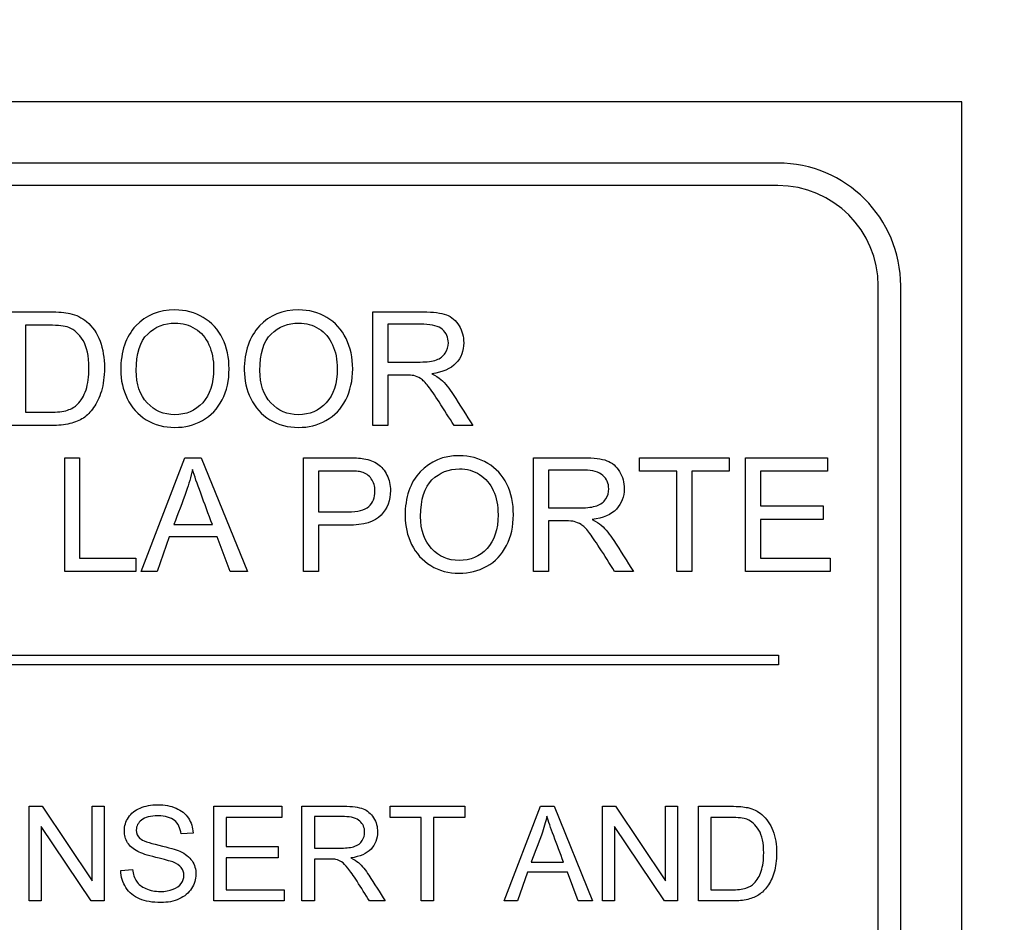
# Model space of a CAD drawing. Header units: inches. Extents: x 2 to 538, y -2 to 358.
# Tile 49 of 119: x 185.612 to 186.618, y 195.038 to 195.96. Entities that reach past the tile are written whole.
import ezdxf
from ezdxf.enums import TextEntityAlignment as Align

# ---------------------------------------------------------------- set-up
doc = ezdxf.new("R2010")
doc.units = ezdxf.units.IN
doc.header["$MEASUREMENT"] = 0
doc.layers.add('Default', color=7, linetype='Continuous')
doc.layers.add('LAB20180', color=7, linetype='Continuous')
doc.styles.add('SEACAD_Times_New_Roman', font='times.ttf')
doc.dimstyles.new('HAMMOND_(STH_-_540x360)', dxfattribs={"dimtxt": 2, "dimasz": 2.5, "dimexe": 1, "dimexo": 1, "dimgap": 0.5, "dimtad": 0, "dimtih": 1, "dimtoh": 1, "dimzin": 0, "dimdsep": 46, "dimtxsty": 'SEACAD_Times_New_Roman', "dimblk1": '_SE_FILLED', "dimblk2": '_SE_FILLED', "dimsah": 1, "dimcen": 1, "dimadec": 0, "dimazin": 0, "dimtfac": 0.8, "dimtofl": 0, "dimtmove": 1, "dimatfit": 3, "dimfxl": 1, "dimtolj": 1, "dimtzin": 0, "dimarcsym": 0})

# ---------------------------------------------------------------- blocks, each defined once
blk = doc.blocks.new('SE')
at = {"layer": 'LAB20180', "color": 7, "linetype": 'Continuous'}
for p, q in [((186.5744, 195.8758), (184.3244, 195.8758)), ((186.5744, 192.1258), (186.5744, 195.8758)), ((186.3864, 195.8133), (184.5123, 195.8133)), ((186.3864, 195.7903), (184.5123, 195.7903)), ((186.4889, 192.3137), (186.4889, 195.6878)), ((186.5119, 192.3137), (186.5119, 195.6878)), ((185.9727, 195.5452), (185.9727, 195.6613)), ((185.6176, 195.6477), (185.6176, 195.5588)), ((185.988, 195.6486), (185.988, 195.6101)), ((185.988, 195.5967), (185.988, 195.5452)), ((185.988, 195.5452), (185.9727, 195.5452)), ((186.0748, 195.5452), (186.0556, 195.5452)), ((185.6577, 195.3962), (185.6577, 195.5124)), ((185.6577, 195.5124), (185.673, 195.5124)), ((185.673, 195.5124), (185.673, 195.4099)), ((185.736, 195.3962), (185.7803, 195.5124)), ((185.7803, 195.5124), (185.7972, 195.5124)), ((185.7972, 195.5124), (185.8444, 195.3962)), ((185.9018, 195.3962), (185.9018, 195.5124)), ((186.1367, 195.3962), (186.1367, 195.5124)), ((186.245, 195.4988), (186.245, 195.5124)), ((186.245, 195.5124), (186.3366, 195.5124)), ((186.3366, 195.5124), (186.3366, 195.4988)), ((186.3533, 195.3962), (186.3533, 195.5124)), ((186.3533, 195.5124), (186.437, 195.5124)), ((186.437, 195.5124), (186.437, 195.4988)), ((185.9171, 195.4988), (185.9171, 195.4571)), ((186.152, 195.4996), (186.152, 195.4612)), ((186.2832, 195.4988), (186.245, 195.4988)), ((186.2832, 195.3962), (186.2832, 195.4988)), ((186.3366, 195.4988), (186.2985, 195.4988)), ((186.2985, 195.4988), (186.2985, 195.3962)), ((186.437, 195.4988), (186.3685, 195.4988)), ((186.3685, 195.4988), (186.3685, 195.4631)), ((186.3685, 195.4631), (186.4326, 195.4631)), ((186.4326, 195.4631), (186.4326, 195.4494)), ((185.7692, 195.444), (185.8086, 195.444)), ((185.9171, 195.4435), (185.9171, 195.3962)), ((186.152, 195.4478), (186.152, 195.3962)), ((186.4326, 195.4494), (186.3685, 195.4494)), ((186.3685, 195.4494), (186.3685, 195.4099)), ((185.7646, 195.4314), (185.7521, 195.3962)), ((185.8135, 195.4314), (185.7646, 195.4314)), ((185.8268, 195.3962), (185.8135, 195.4314)), ((185.673, 195.4099), (185.7303, 195.4099)), ((185.7303, 195.4099), (185.7303, 195.3962)), ((186.3685, 195.4099), (186.4397, 195.4099)), ((186.4397, 195.4099), (186.4397, 195.3962)), ((185.7303, 195.3962), (185.6577, 195.3962)), ((185.7521, 195.3962), (185.736, 195.3962)), ((185.8444, 195.3962), (185.8268, 195.3962)), ((185.9171, 195.3962), (185.9018, 195.3962)), ((186.152, 195.3962), (186.1367, 195.3962)), ((186.2388, 195.3962), (186.2196, 195.3962)), ((186.2985, 195.3962), (186.2832, 195.3962)), ((186.4397, 195.3962), (186.3533, 195.3962)), ((184.5119, 195.3108), (186.3869, 195.3108)), ((186.3869, 195.3108), (186.3869, 195.3008)), ((186.3869, 195.3008), (184.5119, 195.3008)), ((185.6214, 195.0597), (185.6214, 195.1564)), ((185.6214, 195.1564), (185.6346, 195.1564)), ((185.6346, 195.1564), (185.6857, 195.0803)), ((185.6857, 195.0803), (185.6857, 195.1564)), ((185.6857, 195.1564), (185.698, 195.1564)), ((185.698, 195.1564), (185.698, 195.0597)), ((185.81, 195.0597), (185.81, 195.1564)), ((185.81, 195.1564), (185.8797, 195.1564)), ((185.8797, 195.1564), (185.8797, 195.145)), ((185.9001, 195.0597), (185.9001, 195.1564)), ((185.9901, 195.145), (185.9901, 195.1564)), ((185.9901, 195.1564), (186.0664, 195.1564)), ((186.0664, 195.1564), (186.0664, 195.145)), ((186.1068, 195.0597), (186.1437, 195.1564)), ((186.1437, 195.1564), (186.1578, 195.1564)), ((186.1578, 195.1564), (186.197, 195.0597)), ((186.2072, 195.0597), (186.2072, 195.1564)), ((186.2072, 195.1564), (186.2204, 195.1564)), ((186.2204, 195.1564), (186.2715, 195.0803)), ((186.2715, 195.0803), (186.2715, 195.1564)), ((186.2715, 195.1564), (186.2838, 195.1564)), ((186.2838, 195.1564), (186.2838, 195.0597)), ((186.3052, 195.0597), (186.3052, 195.1564)), ((185.8797, 195.145), (185.8227, 195.145)), ((185.8227, 195.145), (185.8227, 195.1153)), ((185.9129, 195.1458), (185.9129, 195.1137)), ((186.0219, 195.145), (185.9901, 195.145)), ((186.0219, 195.0597), (186.0219, 195.145)), ((186.0664, 195.145), (186.0346, 195.145)), ((186.0346, 195.145), (186.0346, 195.0597)), ((186.3178, 195.145), (186.3178, 195.071)), ((185.6849, 195.0597), (185.6337, 195.1357)), ((185.6337, 195.1357), (185.6337, 195.0597)), ((185.7889, 195.1291), (185.7766, 195.1282)), ((186.2706, 195.0597), (186.2195, 195.1357)), ((186.2195, 195.1357), (186.2195, 195.0597)), ((185.8227, 195.1153), (185.876, 195.1153)), ((185.876, 195.1153), (185.876, 195.1039)), ((185.876, 195.1039), (185.8227, 195.1039)), ((185.8227, 195.1039), (185.8227, 195.071)), ((185.9129, 195.1025), (185.9129, 195.0597)), ((186.1345, 195.0994), (186.1673, 195.0994)), ((185.715, 195.0908), (185.727, 195.0919)), ((186.1307, 195.089), (186.1202, 195.0597)), ((186.1714, 195.089), (186.1307, 195.089)), ((186.1825, 195.0597), (186.1714, 195.089)), ((185.8227, 195.071), (185.882, 195.071)), ((185.882, 195.071), (185.882, 195.0597)), ((185.6337, 195.0597), (185.6214, 195.0597)), ((185.698, 195.0597), (185.6849, 195.0597)), ((185.882, 195.0597), (185.81, 195.0597)), ((185.9129, 195.0597), (185.9001, 195.0597)), ((185.9852, 195.0597), (185.9692, 195.0597)), ((186.0346, 195.0597), (186.0219, 195.0597)), ((186.1202, 195.0597), (186.1068, 195.0597)), ((186.197, 195.0597), (186.1825, 195.0597)), ((186.2195, 195.0597), (186.2072, 195.0597)), ((186.2838, 195.0597), (186.2706, 195.0597))]:
    blk.add_line(p, q, dxfattribs=at)
for radius in [0.1255, 0.1025]:
    blk.add_arc((186.3864, 195.6878), radius, 0, 90, dxfattribs=at)
for points, knots in [([(185.715, 195.6017), (185.715, 195.621), (185.7201, 195.636), (185.7304, 195.647), (185.7407, 195.6579), (185.7541, 195.6633), (185.7811, 195.6633), (185.7907, 195.6607), (185.7993, 195.6556), (185.8079, 195.6505), (185.8145, 195.6433), (185.8189, 195.6342), (185.8235, 195.625), (185.8257, 195.6146), (185.8257, 195.5913), (185.8234, 195.5808), (185.8186, 195.5715), (185.8138, 195.5623), (185.8071, 195.5552), (185.7898, 195.5456), (185.7804, 195.5433), (185.7594, 195.5433), (185.7497, 195.5459), (185.7325, 195.5564), (185.726, 195.5636), (185.7172, 195.5819), (185.715, 195.5915), (185.715, 195.6017)], [0, 0, 0, 0, 0.133447, 0.133447, 0.133447, 0.256218, 0.256218, 0.337096, 0.337096, 0.337096, 0.41739, 0.41739, 0.41739, 0.505072, 0.505072, 0.593922, 0.593922, 0.593922, 0.671214, 0.671214, 0.748505, 0.748505, 0.832337, 0.832337, 0.916168, 0.916168, 1, 1, 1, 1]), ([(185.8412, 195.6017), (185.8412, 195.621), (185.8464, 195.636), (185.8568, 195.647), (185.867, 195.6578), (185.8803, 195.6633), (185.9074, 195.6633), (185.917, 195.6607), (185.9256, 195.6556), (185.9342, 195.6505), (185.9407, 195.6433), (185.9452, 195.6342), (185.9497, 195.625), (185.952, 195.6146), (185.952, 195.5913), (185.9496, 195.5808), (185.9449, 195.5715), (185.9402, 195.5622), (185.9335, 195.5552), (185.9247, 195.5504), (185.916, 195.5456), (185.9067, 195.5433), (185.8858, 195.5433), (185.876, 195.5459), (185.8588, 195.5564), (185.8523, 195.5636), (185.8479, 195.5727), (185.8434, 195.5818), (185.8412, 195.5915), (185.8412, 195.6017)], [0, 0, 0, 0, 0.133552, 0.133552, 0.133552, 0.256182, 0.256182, 0.336966, 0.336966, 0.336966, 0.417259, 0.417259, 0.417259, 0.50495, 0.50495, 0.593811, 0.593811, 0.593811, 0.674596, 0.674596, 0.674596, 0.751479, 0.751479, 0.834867, 0.834867, 0.918256, 0.918256, 0.918256, 1, 1, 1, 1]), ([(185.6023, 195.6613), (185.6156, 195.6613), (185.6289, 195.6613), (185.6423, 195.6613), (185.6513, 195.6613), (185.6583, 195.6608), (185.663, 195.6597), (185.6696, 195.6582), (185.6754, 195.6554), (185.68, 195.6514), (185.6861, 195.6461), (185.6908, 195.6395), (185.6968, 195.6235), (185.6983, 195.6143), (185.6983, 195.5951), (185.6973, 195.5872), (185.6931, 195.5736), (185.6905, 195.5679), (185.6873, 195.5635), (185.6841, 195.559), (185.6805, 195.5555), (185.6768, 195.5529), (185.6729, 195.5504), (185.6683, 195.5485), (185.6574, 195.5458), (185.6512, 195.5452), (185.6442, 195.5452), (185.6302, 195.5452), (185.6163, 195.5452), (185.6023, 195.5452)], [0, 0, 0, 0, 0.150345, 0.150345, 0.150345, 0.228664, 0.228664, 0.228664, 0.300657, 0.300657, 0.300657, 0.39723, 0.39723, 0.493802, 0.493802, 0.575961, 0.575961, 0.65812, 0.65812, 0.65812, 0.714757, 0.714757, 0.714757, 0.778567, 0.778567, 0.842377, 0.842377, 0.842377, 1, 1, 1, 1]), ([(185.9727, 195.6613), (185.9898, 195.6613), (186.007, 195.6613), (186.0241, 195.6613), (186.0344, 195.6613), (186.0423, 195.6603), (186.0477, 195.6583), (186.0531, 195.6562), (186.0574, 195.6525), (186.0606, 195.6472), (186.0639, 195.6419), (186.0654, 195.6361), (186.0654, 195.6215), (186.0628, 195.6145), (186.0521, 195.6032), (186.0439, 195.5996), (186.0327, 195.5981)], [0, 0, 0, 0, 0.318057, 0.318057, 0.318057, 0.46663, 0.46663, 0.46663, 0.573882, 0.573882, 0.573882, 0.693773, 0.693773, 0.846886, 0.846886, 1, 1, 1, 1]), ([(185.6176, 195.5588), (185.6259, 195.5588), (185.6342, 195.5588), (185.6424, 195.5588), (185.6501, 195.5588), (185.6561, 195.5595), (185.6605, 195.5609), (185.6649, 195.5623), (185.6683, 195.5644), (185.6709, 195.567), (185.6745, 195.5707), (185.6774, 195.5755), (185.6795, 195.5817), (185.6815, 195.5879), (185.6825, 195.5953), (185.6825, 195.6163), (185.6805, 195.6256), (185.6765, 195.6322), (185.6725, 195.6387), (185.6677, 195.6431), (185.6619, 195.6453), (185.6578, 195.6469), (185.6512, 195.6477), (185.642, 195.6477), (185.6339, 195.6477), (185.6258, 195.6477), (185.6176, 195.6477)], [0, 0, 0, 0, 0.131508, 0.131508, 0.131508, 0.228357, 0.228357, 0.228357, 0.292742, 0.292742, 0.292742, 0.383654, 0.383654, 0.383654, 0.499024, 0.499024, 0.657911, 0.657911, 0.657911, 0.763984, 0.763984, 0.763984, 0.870531, 0.870531, 0.870531, 1, 1, 1, 1]), ([(185.7308, 195.6014), (185.7308, 195.5874), (185.7345, 195.5764), (185.742, 195.5684), (185.7496, 195.5604), (185.7589, 195.5563), (185.7818, 195.5563), (185.7913, 195.5604), (185.7987, 195.5685), (185.8061, 195.5766), (185.8099, 195.5881), (185.8099, 195.6125), (185.8083, 195.6207), (185.8019, 195.6348), (185.7973, 195.6402), (185.7911, 195.6441), (185.785, 195.6479), (185.7781, 195.6499), (185.7596, 195.6499), (185.7503, 195.6462), (185.7425, 195.6387), (185.7347, 195.6312), (185.7308, 195.6188), (185.7308, 195.6014)], [0, 0, 0, 0, 0.129275, 0.129275, 0.129275, 0.243005, 0.243005, 0.359073, 0.359073, 0.359073, 0.493901, 0.493901, 0.579129, 0.579129, 0.664357, 0.664357, 0.664357, 0.743292, 0.743292, 0.854918, 0.854918, 0.854918, 1, 1, 1, 1]), ([(185.8571, 195.6014), (185.8571, 195.5874), (185.8609, 195.5764), (185.8684, 195.5684), (185.8759, 195.5604), (185.8852, 195.5563), (185.908, 195.5563), (185.9175, 195.5604), (185.925, 195.5685), (185.9325, 195.5766), (185.9362, 195.5881), (185.9362, 195.6125), (185.9346, 195.6207), (185.9314, 195.6277), (185.9281, 195.6347), (185.9236, 195.6402), (185.9175, 195.6441), (185.9113, 195.648), (185.9044, 195.6499), (185.8859, 195.6499), (185.8766, 195.6462), (185.8688, 195.6387), (185.861, 195.6312), (185.8571, 195.6188), (185.8571, 195.6014)], [0, 0, 0, 0, 0.129378, 0.129378, 0.129378, 0.243105, 0.243105, 0.359168, 0.359168, 0.359168, 0.497718, 0.497718, 0.585299, 0.585299, 0.585299, 0.664203, 0.664203, 0.664203, 0.742363, 0.742363, 0.854817, 0.854817, 0.854817, 1, 1, 1, 1]), ([(185.988, 195.6101), (185.999, 195.6101), (186.01, 195.6101), (186.021, 195.6101), (186.028, 195.6101), (186.0335, 195.6108), (186.0375, 195.6123), (186.0415, 195.6137), (186.0445, 195.616), (186.0466, 195.6192), (186.0487, 195.6224), (186.0497, 195.6259), (186.0497, 195.6351), (186.0477, 195.6397), (186.0436, 195.6433), (186.0397, 195.6467), (186.0334, 195.6485), (186.0247, 195.6486), (186.0125, 195.6487), (186.0002, 195.6486), (185.988, 195.6486)], [0, 0, 0, 0, 0.228274, 0.228274, 0.228274, 0.344203, 0.344203, 0.344203, 0.424522, 0.424522, 0.424522, 0.498199, 0.498199, 0.60718, 0.60718, 0.60718, 0.746064, 0.746064, 0.746064, 1, 1, 1, 1]), ([(186.0556, 195.5452), (186.0505, 195.5533), (186.0454, 195.5613), (186.0402, 195.5693), (186.0358, 195.5763), (186.032, 195.5816), (186.0292, 195.5853), (186.0263, 195.5891), (186.0237, 195.5917), (186.0214, 195.5932), (186.0191, 195.5946), (186.0167, 195.5956), (186.0143, 195.5962), (186.0126, 195.5966), (186.0098, 195.5967), (186.0058, 195.5967), (185.9999, 195.5967), (185.9939, 195.5967), (185.988, 195.5967)], [0, 0, 0, 0, 0.306819, 0.306819, 0.306819, 0.515477, 0.515477, 0.515477, 0.634456, 0.634456, 0.634456, 0.716945, 0.716945, 0.716945, 0.808478, 0.808478, 0.808478, 1, 1, 1, 1]), ([(186.0327, 195.5981), (186.0368, 195.5961), (186.0398, 195.5942), (186.042, 195.5923), (186.0467, 195.5883), (186.0508, 195.583), (186.0547, 195.5768), (186.0614, 195.5663), (186.0681, 195.5558), (186.0748, 195.5452)], [0, 0, 0, 0, 0.160109, 0.160109, 0.160109, 0.45305, 0.45305, 0.45305, 1, 1, 1, 1]), ([(185.9018, 195.5124), (185.9164, 195.5124), (185.9311, 195.5124), (185.9457, 195.5124), (185.9534, 195.5124), (185.9593, 195.512), (185.9633, 195.5113), (185.969, 195.5104), (185.9738, 195.5086), (185.9777, 195.5059), (185.9815, 195.5032), (185.9846, 195.4994), (185.987, 195.4946), (185.9893, 195.4898), (185.9905, 195.4845), (185.9905, 195.4689), (185.9873, 195.4605), (185.9811, 195.4537), (185.9748, 195.4468), (185.9634, 195.4434), (185.947, 195.4435), (185.937, 195.4435), (185.9271, 195.4435), (185.9171, 195.4435)], [0, 0, 0, 0, 0.216952, 0.216952, 0.216952, 0.304451, 0.304451, 0.304451, 0.381248, 0.381248, 0.381248, 0.454064, 0.454064, 0.454064, 0.533616, 0.533616, 0.671221, 0.671221, 0.671221, 0.852304, 0.852304, 0.852304, 1, 1, 1, 1]), ([(186.0055, 195.4528), (186.0055, 195.472), (186.0107, 195.4871), (186.021, 195.498), (186.0313, 195.5089), (186.0446, 195.5144), (186.0716, 195.5144), (186.0813, 195.5118), (186.0899, 195.5066), (186.0984, 195.5015), (186.105, 195.4944), (186.1095, 195.4853), (186.114, 195.4761), (186.1162, 195.4657), (186.1162, 195.4424), (186.1138, 195.4319), (186.1044, 195.4133), (186.0977, 195.4063), (186.089, 195.4015), (186.0803, 195.3967), (186.0709, 195.3944), (186.05, 195.3944), (186.0402, 195.3969), (186.0317, 195.4023), (186.0231, 195.4076), (186.0166, 195.4147), (186.0078, 195.4329), (186.0055, 195.4426), (186.0055, 195.4528)], [0, 0, 0, 0, 0.133288, 0.133288, 0.133288, 0.256522, 0.256522, 0.33712, 0.33712, 0.33712, 0.417249, 0.417249, 0.417249, 0.502222, 0.502222, 0.588327, 0.588327, 0.674432, 0.674432, 0.674432, 0.75288, 0.75288, 0.837966, 0.837966, 0.837966, 0.918983, 0.918983, 1, 1, 1, 1]), ([(186.1367, 195.5124), (186.1538, 195.5124), (186.171, 195.5124), (186.1881, 195.5124), (186.1984, 195.5124), (186.2063, 195.5114), (186.2117, 195.5093), (186.2171, 195.5073), (186.2214, 195.5035), (186.2246, 195.4983), (186.2279, 195.493), (186.2294, 195.4871), (186.2294, 195.4725), (186.2268, 195.4656), (186.2161, 195.4543), (186.2079, 195.4507), (186.1967, 195.4492)], [0, 0, 0, 0, 0.318057, 0.318057, 0.318057, 0.46663, 0.46663, 0.46663, 0.573882, 0.573882, 0.573882, 0.693773, 0.693773, 0.846886, 0.846886, 1, 1, 1, 1]), ([(186.0214, 195.4525), (186.0214, 195.4385), (186.0251, 195.4275), (186.0326, 195.4195), (186.0401, 195.4115), (186.0495, 195.4074), (186.0723, 195.4074), (186.0818, 195.4115), (186.0967, 195.4277), (186.1005, 195.4392), (186.1005, 195.4636), (186.0988, 195.4718), (186.0925, 195.4858), (186.0878, 195.4912), (186.0817, 195.4952), (186.0756, 195.4991), (186.0687, 195.501), (186.0502, 195.501), (186.0409, 195.4973), (186.033, 195.4898), (186.0253, 195.4823), (186.0214, 195.4699), (186.0214, 195.4525)], [0, 0, 0, 0, 0.129277, 0.129277, 0.129277, 0.252801, 0.252801, 0.378862, 0.378862, 0.504924, 0.504924, 0.584611, 0.584611, 0.664298, 0.664298, 0.664298, 0.743257, 0.743257, 0.854915, 0.854915, 0.854915, 1, 1, 1, 1]), ([(185.7883, 195.5004), (185.7866, 195.4929), (185.7845, 195.4854), (185.7819, 195.478), (185.7779, 195.4666), (185.7735, 195.4553), (185.7692, 195.444)], [0, 0, 0, 0, 0.391075, 0.391075, 0.391075, 1, 1, 1, 1]), ([(185.8086, 195.444), (185.8046, 195.4547), (185.8006, 195.4654), (185.7967, 195.4762), (185.793, 195.486), (185.7903, 195.494), (185.7883, 195.5004)], [0, 0, 0, 0, 0.571633, 0.571633, 0.571633, 1, 1, 1, 1]), ([(185.9171, 195.4571), (185.9272, 195.4571), (185.9372, 195.4571), (185.9472, 195.4571), (185.9572, 195.4571), (185.9642, 195.4589), (185.9726, 195.4663), (185.9747, 195.4716), (185.9747, 195.4832), (185.9734, 195.4874), (185.971, 195.4909), (185.9686, 195.4944), (185.9653, 195.4967), (185.9613, 195.4977), (185.9587, 195.4984), (185.9539, 195.4988), (185.9469, 195.4988), (185.937, 195.4988), (185.9271, 195.4988), (185.9171, 195.4988)], [0, 0, 0, 0, 0.215549, 0.215549, 0.215549, 0.355111, 0.355111, 0.494673, 0.494673, 0.595735, 0.595735, 0.595735, 0.683088, 0.683088, 0.683088, 0.786664, 0.786664, 0.786664, 1, 1, 1, 1]), ([(186.152, 195.4612), (186.163, 195.4612), (186.174, 195.4612), (186.185, 195.4612), (186.192, 195.4612), (186.1975, 195.4619), (186.2014, 195.4633), (186.2054, 195.4648), (186.2085, 195.4671), (186.2106, 195.4703), (186.2126, 195.4734), (186.2136, 195.4769), (186.2136, 195.4862), (186.2117, 195.4908), (186.2076, 195.4943), (186.2036, 195.4978), (186.1973, 195.4996), (186.1887, 195.4996), (186.1764, 195.4996), (186.1642, 195.4996), (186.152, 195.4996)], [0, 0, 0, 0, 0.228467, 0.228467, 0.228467, 0.343975, 0.343975, 0.343975, 0.424764, 0.424764, 0.424764, 0.499093, 0.499093, 0.606795, 0.606795, 0.606795, 0.745899, 0.745899, 0.745899, 1, 1, 1, 1]), ([(186.2196, 195.3962), (186.2145, 195.4043), (186.2094, 195.4124), (186.2042, 195.4204), (186.1998, 195.4274), (186.196, 195.4327), (186.1932, 195.4364), (186.1903, 195.4402), (186.1877, 195.4427), (186.183, 195.4456), (186.1807, 195.4466), (186.1783, 195.4473), (186.1767, 195.4477), (186.1738, 195.4478), (186.1698, 195.4478), (186.1639, 195.4478), (186.1579, 195.4478), (186.152, 195.4478)], [0, 0, 0, 0, 0.307386, 0.307386, 0.307386, 0.515959, 0.515959, 0.515959, 0.616495, 0.616495, 0.717031, 0.717031, 0.717031, 0.808506, 0.808506, 0.808506, 1, 1, 1, 1]), ([(186.1967, 195.4492), (186.2008, 195.4472), (186.2038, 195.4452), (186.206, 195.4434), (186.2107, 195.4394), (186.2147, 195.434), (186.2187, 195.4279), (186.2255, 195.4174), (186.2321, 195.4068), (186.2388, 195.3962)], [0, 0, 0, 0, 0.159936, 0.159936, 0.159936, 0.452575, 0.452575, 0.452575, 1, 1, 1, 1]), ([(185.727, 195.0919), (185.7276, 195.087), (185.729, 195.083), (185.731, 195.0799), (185.7331, 195.0767), (185.7364, 195.0742), (185.7451, 195.0704), (185.7501, 195.0694), (185.7604, 195.0694), (185.7647, 195.0701), (185.7722, 195.0731), (185.775, 195.0751), (185.7768, 195.0776), (185.7786, 195.0801), (185.7795, 195.0829), (185.7795, 195.0889), (185.7786, 195.0915), (185.775, 195.096), (185.7721, 195.0979), (185.7681, 195.0995), (185.7655, 195.1004), (185.7598, 195.102), (185.7509, 195.1042), (185.7421, 195.1063), (185.7359, 195.1083), (185.7323, 195.1102), (185.7277, 195.1127), (185.7243, 195.1156), (185.7198, 195.1228), (185.7187, 195.1268), (185.7187, 195.1362), (185.72, 195.1407), (185.7256, 195.1492), (185.7296, 195.1525), (185.7349, 195.1546), (185.7402, 195.1568), (185.7461, 195.158), (185.7598, 195.158), (185.7661, 195.1568), (185.7715, 195.1545), (185.7769, 195.1522), (185.7812, 195.1488), (185.7841, 195.1443), (185.787, 195.1398), (185.7886, 195.1348), (185.7889, 195.1291)], [0, 0, 0, 0, 0.049737, 0.049737, 0.049737, 0.102953, 0.102953, 0.156169, 0.156169, 0.203125, 0.203125, 0.250081, 0.250081, 0.250081, 0.285882, 0.285882, 0.322462, 0.322462, 0.359041, 0.359041, 0.359041, 0.428406, 0.428406, 0.428406, 0.504956, 0.504956, 0.504956, 0.558461, 0.558461, 0.611967, 0.611967, 0.669295, 0.669295, 0.726622, 0.726622, 0.726622, 0.796276, 0.796276, 0.872827, 0.872827, 0.872827, 0.93708, 0.93708, 0.93708, 1, 1, 1, 1]), ([(185.9001, 195.1564), (185.9144, 195.1564), (185.9287, 195.1564), (185.943, 195.1564), (185.9516, 195.1564), (185.9581, 195.1555), (185.9671, 195.1521), (185.9706, 195.149), (185.9733, 195.1446), (185.9761, 195.1402), (185.9774, 195.1353), (185.9774, 195.1232), (185.9751, 195.1174), (185.9663, 195.108), (185.9594, 195.1049), (185.9501, 195.1037)], [0, 0, 0, 0, 0.318422, 0.318422, 0.318422, 0.446062, 0.446062, 0.573702, 0.573702, 0.573702, 0.693644, 0.693644, 0.846822, 0.846822, 1, 1, 1, 1]), ([(186.3052, 195.1564), (186.3163, 195.1564), (186.3273, 195.1564), (186.3384, 195.1564), (186.346, 195.1564), (186.3517, 195.1559), (186.3557, 195.155), (186.3612, 195.1538), (186.3659, 195.1514), (186.3699, 195.1481), (186.3749, 195.1437), (186.3788, 195.1382), (186.3813, 195.1315), (186.3839, 195.1249), (186.3851, 195.1172), (186.3851, 195.1012), (186.3842, 195.0946), (186.3826, 195.089), (186.3809, 195.0833), (186.3786, 195.0786), (186.3759, 195.0749), (186.3732, 195.0712), (186.3703, 195.0682), (186.3671, 195.0661), (186.3639, 195.064), (186.3601, 195.0624), (186.3511, 195.0602), (186.3459, 195.0597), (186.3401, 195.0597), (186.3284, 195.0597), (186.3168, 195.0597), (186.3052, 195.0597)], [0, 0, 0, 0, 0.150364, 0.150364, 0.150364, 0.228691, 0.228691, 0.228691, 0.300686, 0.300686, 0.300686, 0.392577, 0.392577, 0.392577, 0.498108, 0.498108, 0.587889, 0.587889, 0.587889, 0.658363, 0.658363, 0.658363, 0.715005, 0.715005, 0.715005, 0.778689, 0.778689, 0.842373, 0.842373, 0.842373, 1, 1, 1, 1]), ([(185.7766, 195.1282), (185.7759, 195.1343), (185.7737, 195.1389), (185.7661, 195.145), (185.7605, 195.1466), (185.7531, 195.1467), (185.7454, 195.1467), (185.7397, 195.1452), (185.7362, 195.1423), (185.7327, 195.1395), (185.7309, 195.1361), (185.7309, 195.1286), (185.7321, 195.1258), (185.7346, 195.1235), (185.7371, 195.1213), (185.7435, 195.119), (185.7539, 195.1167), (185.7643, 195.1143), (185.7714, 195.1122), (185.7753, 195.1105), (185.781, 195.1079), (185.7851, 195.1046), (185.7878, 195.1007), (185.7905, 195.0967), (185.7918, 195.0921), (185.7918, 195.0818), (185.7903, 195.0769), (185.7874, 195.0724), (185.7844, 195.0679), (185.7802, 195.0644), (185.7747, 195.0618), (185.7692, 195.0592), (185.763, 195.0581), (185.7474, 195.0581), (185.7401, 195.0593), (185.7342, 195.0619), (185.7283, 195.0644), (185.7236, 195.0682), (185.7203, 195.0734), (185.717, 195.0785), (185.7152, 195.0843), (185.715, 195.0908)], [0, 0, 0, 0, 0.065172, 0.065172, 0.130344, 0.130344, 0.130344, 0.19945, 0.19945, 0.19945, 0.244407, 0.244407, 0.283562, 0.283562, 0.283562, 0.363795, 0.363795, 0.363795, 0.450609, 0.450609, 0.450609, 0.513215, 0.513215, 0.513215, 0.571162, 0.571162, 0.629832, 0.629832, 0.629832, 0.695162, 0.695162, 0.695162, 0.766368, 0.766368, 0.856873, 0.856873, 0.856873, 0.928294, 0.928294, 0.928294, 1, 1, 1, 1]), ([(185.9129, 195.1137), (185.922, 195.1137), (185.9312, 195.1137), (185.9404, 195.1137), (185.9462, 195.1137), (185.9508, 195.1143), (185.9574, 195.1167), (185.9599, 195.1186), (185.9616, 195.1213), (185.9634, 195.124), (185.9642, 195.1269), (185.9642, 195.1346), (185.9625, 195.1384), (185.9592, 195.1413), (185.956, 195.1443), (185.9506, 195.1457), (185.9435, 195.1458), (185.9333, 195.1458), (185.9231, 195.1458), (185.9129, 195.1458)], [0, 0, 0, 0, 0.228452, 0.228452, 0.228452, 0.326379, 0.326379, 0.424306, 0.424306, 0.424306, 0.497919, 0.497919, 0.606805, 0.606805, 0.606805, 0.745866, 0.745866, 0.745866, 1, 1, 1, 1]), ([(186.1504, 195.1464), (186.149, 195.1401), (186.1472, 195.1339), (186.1451, 195.1278), (186.1418, 195.1183), (186.138, 195.1089), (186.1345, 195.0994)], [0, 0, 0, 0, 0.389821, 0.389821, 0.389821, 1, 1, 1, 1]), ([(186.1673, 195.0994), (186.164, 195.1083), (186.1607, 195.1173), (186.1574, 195.1262), (186.1543, 195.1344), (186.152, 195.1411), (186.1504, 195.1464)], [0, 0, 0, 0, 0.571622, 0.571622, 0.571622, 1, 1, 1, 1]), ([(186.3178, 195.071), (186.3248, 195.071), (186.3317, 195.071), (186.3386, 195.071), (186.3449, 195.071), (186.35, 195.0716), (186.3536, 195.0727), (186.3573, 195.0739), (186.3601, 195.0756), (186.3623, 195.0778), (186.3652, 195.0809), (186.3677, 195.0849), (186.3694, 195.0901), (186.3711, 195.0952), (186.3719, 195.1014), (186.3719, 195.1188), (186.3703, 195.1266), (186.367, 195.1321), (186.3637, 195.1376), (186.3596, 195.1412), (186.3548, 195.1431), (186.3514, 195.1444), (186.3458, 195.145), (186.3382, 195.145), (186.3314, 195.145), (186.3246, 195.145), (186.3178, 195.145)], [0, 0, 0, 0, 0.131823, 0.131823, 0.131823, 0.228203, 0.228203, 0.228203, 0.292885, 0.292885, 0.292885, 0.383725, 0.383725, 0.383725, 0.498988, 0.498988, 0.657727, 0.657727, 0.657727, 0.763735, 0.763735, 0.763735, 0.870618, 0.870618, 0.870618, 1, 1, 1, 1]), ([(185.9692, 195.0597), (185.9649, 195.0664), (185.9607, 195.0731), (185.9564, 195.0798), (185.9527, 195.0856), (185.9496, 195.09), (185.9471, 195.0931), (185.9447, 195.0961), (185.9426, 195.0984), (185.9406, 195.0996), (185.9388, 195.1008), (185.9368, 195.1016), (185.9348, 195.1021), (185.9334, 195.1024), (185.931, 195.1025), (185.9277, 195.1025), (185.9228, 195.1025), (185.9178, 195.1025), (185.9129, 195.1025)], [0, 0, 0, 0, 0.306608, 0.306608, 0.306608, 0.515923, 0.515923, 0.515923, 0.634941, 0.634941, 0.634941, 0.716726, 0.716726, 0.716726, 0.809154, 0.809154, 0.809154, 1, 1, 1, 1]), ([(185.9501, 195.1037), (185.9535, 195.102), (185.9561, 195.1004), (185.9578, 195.0989), (185.9616, 195.0955), (185.9651, 195.0912), (185.9685, 195.086), (185.9741, 195.0773), (185.9796, 195.0684), (185.9852, 195.0597)], [0, 0, 0, 0, 0.16006, 0.16006, 0.16006, 0.453367, 0.453367, 0.453367, 1, 1, 1, 1])]:
    blk.add_open_spline(points, degree=3, knots=knots, dxfattribs=at)
blk = doc.blocks.new('DMBLK4916')
at = {"layer": 'Default', "linetype": 'Continuous'}
for points in [[(198.0801, 206.2001), (197.6634, 208.7001), (197.2467, 206.2001)], [(198.0801, 191.2303), (197.2467, 191.2303), (197.6634, 188.7303)]]:
    blk.add_hatch(color=7, dxfattribs=at).paths.add_polyline_path(points)
at = {"layer": 'Default', "color": 7, "linetype": 'Continuous'}
for p, q in [((191.2974, 208.7001), (198.6634, 208.7001)), ((197.6634, 208.7001), (197.6634, 200.4152)), ((197.6634, 197.7152), (197.6634, 188.7303)), ((186.5394, 188.7303), (198.6634, 188.7303))]:
    blk.add_line(p, q, dxfattribs=at)
at = {"layer": 'Default', "color": 7, "linetype": 'Continuous', "style": 'SEACAD_Times_New_Roman'}
blk.add_text('19.97', height=2, dxfattribs=at).set_placement((194.2511, 199.7152), align=Align.TOP_LEFT)
blk = doc.blocks.new('_SE_FILLED')
at = {"color": 0}
blk.add_line((0, 0), (-1, 0), dxfattribs=at)
blk.add_solid([(0, 0), (-1, -0.1665), (-1, 0.1665), (0, 0)], dxfattribs=at)
blk = doc.blocks.new('DMBLK4920')
at = {"layer": 'Default', "linetype": 'Continuous'}
for points in [[(160.8667, 225.9178), (161.7, 225.9178), (161.2833, 228.4178)], [(160.8667, 151.5428), (161.2833, 149.0428), (161.7, 151.5428)]]:
    blk.add_hatch(color=7, dxfattribs=at).paths.add_polyline_path(points)
at = {"layer": 'Default', "color": 7, "linetype": 'Continuous'}
for p, q in [((161.2833, 228.4178), (161.2833, 190.4303)), ((161.2833, 184.7303), (161.2833, 149.0428))]:
    blk.add_line(p, q, dxfattribs=at)
at = {"layer": 'Default', "color": 7, "linetype": 'Continuous', "style": 'SEACAD_Times_New_Roman'}
for s, p in [('79.38', (157.871, 189.7303)), ('TYP', (158.4871, 186.7303))]:
    blk.add_text(s, height=2, dxfattribs=at).set_placement(p, align=Align.TOP_LEFT)

msp = doc.modelspace()

# ---------------------------------------------------------------- block references
at = {"layer": 'Default'}
msp.add_blockref('SE', (0, 0), dxfattribs=at)

# ---------------------------------------------------------------- dimensions: what is measured, and where the dimension line sits
at = {"layer": 'Default', "color": 7, "linetype": 'Continuous'}
for base, p1, p2, angle, text, picture, middle, dimtype in [((161.2833245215, 228.4177817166), (188.4510253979, 228.4177817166), (188.4493587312, 149.0427817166), 269.998796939, '\\A1;<>\\PTYP', 'DMBLK4920', (161.2833245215, 188.7302824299), 161), ((197.6634, 188.7303), (190.2974, 208.7001), (185.5394, 188.7303), 90, '\\A1;<>', 'DMBLK4916', (197.6634, 198.7152), 160)]:
    dim = msp.add_linear_dim(base=base, p1=p1, p2=p2, angle=angle, text=text, dimstyle='HAMMOND_(STH_-_540x360)', override={"dimtmove": 0}, dxfattribs=at)
    dim.commit()
    dim.dimension.update_dxf_attribs({"geometry": picture, "text_midpoint": middle, "dimtype": dimtype})

doc.saveas('drawing.dxf')
